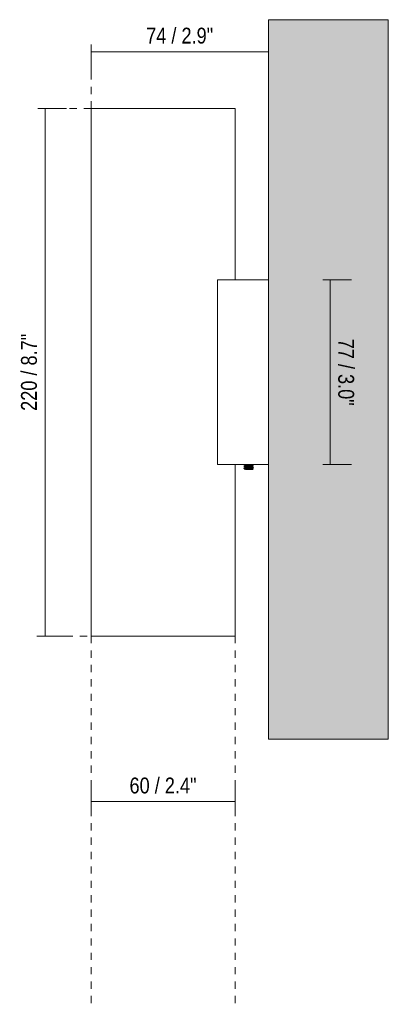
# Model space of a CAD drawing. Header units: millimetres. Extents: x -6669 to -5318, y 40 to 6739.
# Tile 2 of 5: x -5749 to -5596, y 40 to 450. Entities that reach past the tile are written whole.
import ezdxf

# ---------------------------------------------------------------- set-up
doc = ezdxf.new("R2010")
doc.units = ezdxf.units.MM
doc.linetypes.add('Dash', pattern=[6, 3, -3])
for name, color, linetype, lineweight in [('Cotas', 7, 'Continuous', 9), ('Cotas-3', 7, 'Continuous', 9), ('Lighthing Fixture Detail Wide Black', 7, 'Continuous', 20), ('Luminarias', 7, 'Continuous', 20), ('Muros', 7, 'Continuous', 9)]:
    doc.layers.add(name, color=color, linetype=linetype, lineweight=lineweight)
doc.layers.add('Lighthing Fixture Dim Grey Dash', color=7, linetype='Dash', lineweight=9, true_color=0xd2d2d2)
doc.styles.add('Arial Narrow', font='ARIALN.TTF', dxfattribs={"height": 6.6})
doc.dimstyles.new('FARO_-_2_2mm_Arial_Narrow_mm_Inch_Left', dxfattribs={"dimscale": 304.8, "dimtxt": 6.754644, "dimasz": 0, "dimexe": 0.029528, "dimexo": 0.0625, "dimgap": 0.004921, "dimtad": 1, "dimdec": 0, "dimzin": 0, "dimdsep": 46, "dimtxsty": 'Arial Narrow', "dimblk1": 'NONE', "dimblk2": 'NONE', "dimsah": 1, "dimcen": 0.09, "dimadec": 0, "dimazin": 0, "dimtfac": 1, "dimtdec": 4, "dimtix": 1, "dimtmove": 0, "dimatfit": 3, "dimfxl": 0.009843, "dimfxlon": 1, "dimtvp": 1, "dimtolj": 1, "dimtzin": 0, "dimarcsym": 2})
doc.dimstyles.new('FARO_-_2_2mm_Arial_Narrow_mm_Inch_Right', dxfattribs={"dimscale": 304.8, "dimtxt": 6.754644, "dimasz": 0, "dimexe": 0.029528, "dimexo": 0.0625, "dimgap": 0.004921, "dimtad": 1, "dimdec": 0, "dimzin": 0, "dimdsep": 46, "dimtxsty": 'Arial Narrow', "dimblk1": 'NONE', "dimblk2": 'NONE', "dimsah": 1, "dimcen": 0.09, "dimadec": 0, "dimazin": 0, "dimtfac": 1, "dimtdec": 4, "dimtix": 1, "dimtmove": 0, "dimatfit": 3, "dimfxl": 0.009843, "dimfxlon": 1, "dimtvp": 1, "dimtolj": 1, "dimtzin": 0, "dimarcsym": 2})

# ---------------------------------------------------------------- blocks, each defined once
blk = doc.blocks.new('43750 - 43750 STAN White wall lamp 2L-536854-Lateral_PDF')
at = {"layer": 'Luminarias'}
for p, q in [((-3279.21, 263.7), (-3279.21, 263.67)), ((-3279.21, 263), (-3279.21, 262.9)), ((-3279.05, 264.5), (-3279.2, 264.41)), ((-3279.2, 264.29), (-3278.68, 263.99)), ((-3278.68, 264.01), (-3279.2, 263.71)), ((-3279.2, 263.59), (-3278.68, 263.29)), ((-3278.68, 263.31), (-3279.2, 263.01)), ((-3278.68, 262.59), (-3279.2, 262.89)), ((-3275.74, 264.34), (-3275.46, 264.5)), ((-3275.74, 264.36), (-3275.22, 264.06)), ((-3275.22, 263.94), (-3275.74, 263.64)), ((-3275.74, 263.66), (-3275.22, 263.36)), ((-3275.74, 262.94), (-3275.22, 263.24)), ((-3275.74, 262.96), (-3275.31, 262.71)), ((-3275.73, 263.65), (-3275.72, 263.66)), ((-3275.73, 262.95), (-3275.72, 262.96)), ((-3275.71, 264.34), (-3275.72, 264.35)), ((-3275.72, 264.34), (-3275.71, 264.34)), ((-3278.87, 262.5), (-3278.68, 262.61)), ((-3278.77, 262.5), (-3278.86, 262.5)), ((-3278.7, 262.6), (-3278.71, 262.61)), ((-3278.71, 262.61), (-3278.7, 262.61)), ((-3278.27, 262.5), (-3278.45, 262.5)), ((-3278.45, 262.5), (-3278.27, 262.5)), ((-3278.14, 262.5), (-3278.45, 262.5)), ((-3277.76, 262.5), (-3278.14, 262.5)), ((-3278.09, 262.56), (-3277.75, 262.57)), ((-3277.96, 262.71), (-3277.96, 262.67)), ((-3277.68, 262.58), (-3277.22, 262.59)), ((-3275.51, 262.5), (-3275.3, 262.7)), ((-3275.42, 262.68), (-3275.32, 262.7)), ((-3275.31, 262.71), (-3275.32, 262.72))]:
    blk.add_line(p, q, dxfattribs=at)
at = {"layer": 'Luminarias', "flags": 128}
for points in [[(-3278.69, 264), (-3278.7, 264), (-3278.71, 264.01)], [(-3278.71, 264.01), (-3278.7, 264.01), (-3278.69, 264)], [(-3278.69, 264), (-3278.7, 264), (-3278.71, 263.99)], [(-3278.71, 263.99), (-3278.7, 263.99), (-3278.69, 264)], [(-3278.69, 263.3), (-3278.7, 263.3), (-3278.71, 263.31)], [(-3278.71, 263.31), (-3278.7, 263.31), (-3278.69, 263.3)], [(-3278.69, 263.3), (-3278.7, 263.3), (-3278.71, 263.29)], [(-3278.71, 263.29), (-3278.7, 263.29), (-3278.69, 263.3)], [(-3277.98, 264.11), (-3277.97, 264.12), (-3277.96, 264.13)], [(-3277.96, 264.11), (-3277.97, 264.11), (-3277.98, 264.11)], [(-3277.98, 263.41), (-3277.97, 263.42), (-3277.96, 263.43)], [(-3277.96, 263.41), (-3277.97, 263.41), (-3277.98, 263.41)], [(-3277.98, 262.71), (-3277.97, 262.72), (-3277.96, 262.73)], [(-3277.96, 264.13), (-3277.94, 264.12), (-3277.92, 264.12)], [(-3277.92, 264.12), (-3277.94, 264.11), (-3277.96, 264.11)], [(-3277.96, 263.43), (-3277.94, 263.42), (-3277.92, 263.42)], [(-3277.92, 263.42), (-3277.94, 263.41), (-3277.96, 263.41)], [(-3277.96, 262.73), (-3277.94, 262.72), (-3277.92, 262.72)], [(-3276.5, 264.23), (-3276.48, 264.24), (-3276.46, 264.24)], [(-3276.46, 264.22), (-3276.48, 264.23), (-3276.5, 264.23)], [(-3276.5, 263.53), (-3276.48, 263.54), (-3276.46, 263.54)], [(-3276.46, 263.52), (-3276.48, 263.53), (-3276.5, 263.53)], [(-3276.5, 262.83), (-3276.48, 262.84), (-3276.46, 262.84)], [(-3276.46, 262.82), (-3276.48, 262.83), (-3276.5, 262.83)], [(-3276.44, 264.24), (-3276.45, 264.23), (-3276.46, 264.22)], [(-3276.46, 264.24), (-3276.45, 264.24), (-3276.44, 264.24)], [(-3276.44, 263.54), (-3276.45, 263.53), (-3276.46, 263.52)], [(-3276.46, 263.54), (-3276.45, 263.54), (-3276.44, 263.54)], [(-3276.44, 262.84), (-3276.45, 262.83), (-3276.46, 262.82)], [(-3276.46, 262.84), (-3276.45, 262.84), (-3276.44, 262.84)], [(-3275.73, 263.65), (-3275.72, 263.65), (-3275.71, 263.66)], [(-3275.71, 263.64), (-3275.72, 263.65), (-3275.73, 263.65)], [(-3275.71, 263.64), (-3275.72, 263.64), (-3275.73, 263.65)], [(-3275.73, 262.95), (-3275.72, 262.95), (-3275.71, 262.96)], [(-3275.71, 262.94), (-3275.72, 262.95), (-3275.73, 262.95)], [(-3275.71, 262.94), (-3275.72, 262.94), (-3275.73, 262.95)], [(-3278.86, 262.5), (-3278.71, 262.52), (-3278.45, 262.54), (-3278.09, 262.56)], [(-3277.96, 262.71), (-3277.97, 262.71), (-3277.98, 262.71)], [(-3277.92, 262.72), (-3277.94, 262.71), (-3277.96, 262.71)], [(-3275.52, 262.5), (-3275.53, 262.5), (-3275.64, 262.5), (-3275.85, 262.5), (-3276.15, 262.5), (-3276.51, 262.5), (-3276.92, 262.5), (-3277.34, 262.5), (-3277.76, 262.5)], [(-3277.22, 262.59), (-3276.76, 262.61), (-3276.33, 262.63), (-3275.94, 262.65), (-3275.64, 262.66), (-3275.51, 262.67)]]:
    blk.add_lwpolyline(points, dxfattribs=at)
at = {"layer": 'Luminarias'}
for points in [[(-3279.21, 264.4), (-3279.21, 264.42), (-3279.08, 264.45), (-3278.72, 264.48), (-3278.5, 264.5)], [(-3279.12, 264.33), (-3279.18, 264.32), (-3279.21, 264.31), (-3279.21, 264.3)], [(-3279.21, 264.3), (-3279.21, 264.29), (-3279.19, 264.28), (-3279.15, 264.27)], [(-3279.21, 263.7), (-3279.21, 263.71), (-3279.15, 263.73), (-3278.89, 263.77), (-3278.48, 263.8), (-3277.95, 263.83), (-3277.36, 263.87), (-3276.76, 263.9), (-3276.19, 263.93), (-3275.72, 263.97), (-3275.49, 263.99), (-3275.41, 264)], [(-3279.09, 263.64), (-3279.17, 263.63), (-3279.21, 263.61), (-3279.21, 263.6)], [(-3279.21, 263), (-3279.21, 263.01), (-3279.18, 263.02), (-3279.03, 263.05), (-3278.79, 263.07), (-3278.47, 263.1), (-3278.08, 263.12), (-3277.66, 263.15), (-3277.21, 263.17), (-3276.76, 263.2), (-3276.33, 263.23), (-3275.95, 263.25), (-3275.63, 263.28), (-3275.39, 263.3), (-3275.29, 263.32), (-3275.26, 263.32)], [(-3279.16, 262.92), (-3279.19, 262.92), (-3279.21, 262.91), (-3279.21, 262.9)], [(-3278.86, 264.37), (-3278.97, 264.36), (-3279.06, 264.34), (-3279.12, 264.33)], [(-3279, 262.95), (-3279.03, 262.95), (-3279.06, 262.94), (-3279.09, 262.94)], [(-3278.47, 263.7), (-3278.57, 263.69), (-3278.66, 263.69), (-3278.74, 263.68)], [(-3278.47, 263), (-3278.57, 262.99), (-3278.66, 262.99), (-3278.74, 262.98)], [(-3278.3, 264.08), (-3278.38, 264.07), (-3278.44, 264.07), (-3278.49, 264.06)], [(-3278.34, 263.38), (-3278.4, 263.37), (-3278.45, 263.36), (-3278.49, 263.36)], [(-3277.98, 264.11), (-3278.09, 264.1), (-3278.18, 264.1), (-3278.27, 264.09)], [(-3277.98, 263.41), (-3278.09, 263.4), (-3278.18, 263.4), (-3278.27, 263.39)], [(-3276.84, 264.2), (-3276.96, 264.19), (-3277.21, 264.18), (-3277.58, 264.15), (-3277.81, 264.13), (-3277.92, 264.12)], [(-3276.84, 263.5), (-3276.96, 263.49), (-3277.21, 263.47), (-3277.58, 263.45), (-3277.81, 263.43), (-3277.92, 263.42)], [(-3276.5, 262.83), (-3276.59, 262.82), (-3276.69, 262.81), (-3276.79, 262.81)], [(-3276.5, 264.23), (-3276.59, 264.22), (-3276.68, 264.22), (-3276.78, 264.21)], [(-3276.11, 264.27), (-3276.21, 264.26), (-3276.32, 264.25), (-3276.44, 264.24)], [(-3275.73, 263.65), (-3275.74, 263.63), (-3275.87, 263.59), (-3276.23, 263.55), (-3276.44, 263.54)], [(-3275.73, 263.65), (-3275.74, 263.63), (-3275.87, 263.59), (-3276.23, 263.55), (-3276.44, 263.54)], [(-3275.73, 262.95), (-3275.74, 262.93), (-3275.87, 262.89), (-3276.23, 262.85), (-3276.44, 262.84)], [(-3275.73, 262.95), (-3275.74, 262.93), (-3275.87, 262.89), (-3276.23, 262.85), (-3276.44, 262.84)], [(-3276.15, 262.86), (-3276.24, 262.85), (-3276.33, 262.85), (-3276.44, 262.84)], [(-3276.21, 263.83), (-3276.27, 263.83), (-3276.33, 263.83), (-3276.39, 263.82)], [(-3276.15, 263.56), (-3276.2, 263.56), (-3276.24, 263.55), (-3276.29, 263.55)], [(-3276.21, 263.93), (-3276.04, 263.94), (-3275.88, 263.96), (-3275.74, 263.97)], [(-3275.94, 263.15), (-3276.03, 263.15), (-3276.12, 263.14), (-3276.21, 263.13)], [(-3275.88, 264.3), (-3275.94, 264.29), (-3276.02, 264.28), (-3276.11, 264.27)], [(-3275.78, 263.62), (-3275.82, 263.61), (-3275.87, 263.6), (-3275.93, 263.59)], [(-3275.78, 262.92), (-3275.82, 262.91), (-3275.87, 262.9), (-3275.93, 262.89)], [(-3275.21, 263.95), (-3275.21, 263.94), (-3275.25, 263.92), (-3275.33, 263.91)], [(-3275.21, 264.05), (-3275.21, 264.06), (-3275.22, 264.06), (-3275.25, 264.07)], [(-3275.21, 263.35), (-3275.21, 263.36), (-3275.22, 263.36), (-3275.25, 263.37)], [(-3278.87, 262.5), (-3278.86, 262.5), (-3278.83, 262.5), (-3278.79, 262.5)], [(-3278.49, 262.66), (-3278.55, 262.65), (-3278.6, 262.64), (-3278.64, 262.63)], [(-3277.98, 262.71), (-3278.13, 262.7), (-3278.27, 262.69), (-3278.38, 262.67)]]:
    blk.add_open_spline(points, degree=3, dxfattribs=at)
for points, knots in [([(-3279.21, 263.7), (-3279.21, 263.71), (-3279.15, 263.73), (-3278.95, 263.76), (-3278.8, 263.77), (-3278.76, 263.78)], [-1, -1, -1, -1, -0.8888889, -0.7777778, -0.7473613, -0.7473613, -0.7473613, -0.7473613]), ([(-3277.98, 264.11), (-3278.19, 264.1), (-3278.46, 264.07), (-3278.65, 264.03), (-3278.69, 264.01), (-3278.69, 264)], [0, 0, 0, 0, 0.5, 0.75, 1, 1, 1, 1]), ([(-3277.98, 263.41), (-3278.19, 263.4), (-3278.46, 263.37), (-3278.65, 263.33), (-3278.69, 263.31), (-3278.69, 263.3)], [0, 0, 0, 0, 0.5, 0.75, 1, 1, 1, 1]), ([(-3278.19, 264.42), (-3278.29, 264.41), (-3278.44, 264.4), (-3278.58, 264.39), (-3278.64, 264.39)], [-0.3924761, -0.3924761, -0.3924761, -0.3924761, -0.3333333, -0.2877524, -0.2877524, -0.2877524, -0.2877524]), ([(-3278.64, 263.79), (-3278.58, 263.79), (-3278.37, 263.81), (-3278.13, 263.82), (-3277.94, 263.83)], [-0.7125184, -0.7125184, -0.7125184, -0.7125184, -0.6666667, -0.5555556, -0.5555556, -0.5555556, -0.5555556]), ([(-3277.89, 263.74), (-3278, 263.73), (-3278.16, 263.72), (-3278.3, 263.71), (-3278.35, 263.71)], [-0.38957032, -0.38957032, -0.38957032, -0.38957032, -0.33333333, -0.30723011, -0.30723011, -0.30723011, -0.30723011]), ([(-3276.53, 263.11), (-3276.64, 263.11), (-3276.98, 263.09), (-3277.56, 263.06), (-3278.06, 263.03), (-3278.3, 263.01), (-3278.35, 263.01)], [-0.6098364, -0.6098364, -0.6098364, -0.6098364, -0.5555556, -0.4444444, -0.3333333, -0.3072313, -0.3072313, -0.3072313, -0.3072313]), ([(-3276.5, 263.53), (-3276.72, 263.51), (-3277.09, 263.48), (-3277.58, 263.45), (-3277.81, 263.43), (-3277.92, 263.42)], [0, 0, 0, 0, 0.5, 0.75, 1, 1, 1, 1]), ([(-3276.84, 262.8), (-3276.96, 262.79), (-3277.33, 262.77), (-3277.7, 262.74), (-3277.92, 262.72)], [0.25, 0.25, 0.25, 0.25, 0.5, 1, 1, 1, 1]), ([(-3276.54, 263.81), (-3276.65, 263.81), (-3276.98, 263.79), (-3277.43, 263.76), (-3277.75, 263.74), (-3277.84, 263.74)], [-0.6086545, -0.6086545, -0.6086545, -0.6086545, -0.5555556, -0.4444444, -0.3985983, -0.3985983, -0.3985983, -0.3985983]), ([(-3277.65, 263.85), (-3277.55, 263.86), (-3277.26, 263.87), (-3276.86, 263.89), (-3276.57, 263.91), (-3276.47, 263.92)], [-0.4990501, -0.4990501, -0.4990501, -0.4990501, -0.4444444, -0.3333333, -0.2766159, -0.2766159, -0.2766159, -0.2766159]), ([(-3276.76, 264.5), (-3276.96, 264.49), (-3277.25, 264.47), (-3277.55, 264.46), (-3277.64, 264.45)], [-0.6666667, -0.6666667, -0.6666667, -0.6666667, -0.5555556, -0.5034659, -0.5034659, -0.5034659, -0.5034659]), ([(-3275.57, 263.88), (-3275.6, 263.88), (-3275.67, 263.87), (-3275.76, 263.87), (-3275.8, 263.86)], [-0.80726238, -0.80726238, -0.80726238, -0.80726238, -0.77777778, -0.74878721, -0.74878721, -0.74878721, -0.74878721]), ([(-3275.21, 263.25), (-3275.21, 263.24), (-3275.26, 263.22), (-3275.39, 263.2), (-3275.42, 263.2)], [-1, -1, -1, -1, -0.8888889, -0.851219, -0.851219, -0.851219, -0.851219])]:
    blk.add_open_spline(points, degree=3, knots=knots, dxfattribs=at)
blk = doc.blocks.new('DIMBLOCK3-Lateral_PDF')
at = {"layer": 'Cotas-3', "color": 251, "true_color": 0x5b5b5b}
for p, q in [((-5738.8, 413), (-5741.8, 413)), ((-5738.8, 413), (-5738.8, 193)), ((-5738.8, 413), (-5729.8, 413)), ((-5738.8, 193), (-5741.8, 193)), ((-5738.8, 193), (-5729.8, 193))]:
    blk.add_line(p, q, dxfattribs=at)
at = {"layer": 'Cotas-3', "color": 0, "insert": (-5748.83, 286.92), "char_height": 6.6, "width": 38.598, "attachment_point": 1, "rotation": 90, "line_spacing_factor": 0.974696, "style": 'Arial Narrow'}
blk.add_mtext('220 / 8.7"', dxfattribs=at)
blk = doc.blocks.new('_None')
blk = doc.blocks.new('DIMBLOCK4-Lateral_PDF')
at = {"layer": 'Cotas-3', "color": 251, "true_color": 0x5b5b5b}
for p, q in [((-5719.61, 124), (-5719.61, 133)), ((-5659.61, 124), (-5659.61, 133)), ((-5719.61, 124), (-5659.61, 124)), ((-5719.61, 124), (-5719.61, 121)), ((-5659.61, 124), (-5659.61, 121))]:
    blk.add_line(p, q, dxfattribs=at)
at = {"layer": 'Cotas-3', "color": 0, "insert": (-5703.6, 134.03), "char_height": 6.6, "width": 33.5802, "attachment_point": 1, "line_spacing_factor": 0.974696, "style": 'Arial Narrow'}
blk.add_mtext('60 / 2.4"', dxfattribs=at)
blk = doc.blocks.new('DIMBLOCK5-Lateral_PDF')
at = {"layer": 'Cotas-3', "color": 251, "true_color": 0x5b5b5b}
for p, q in [((-5620.02, 341.5), (-5623.02, 341.5)), ((-5620.02, 341.5), (-5620.02, 264.5)), ((-5620.02, 341.5), (-5611.02, 341.5)), ((-5620.02, 264.5), (-5623.02, 264.5)), ((-5620.02, 264.5), (-5611.02, 264.5))]:
    blk.add_line(p, q, dxfattribs=at)
at = {"layer": 'Cotas-3', "color": 0, "insert": (-5609.99, 316.99), "char_height": 6.6, "width": 33.5802, "attachment_point": 1, "rotation": 270, "line_spacing_factor": 0.974696, "style": 'Arial Narrow'}
blk.add_mtext('77 / 3.0"', dxfattribs=at)
blk = doc.blocks.new('DIMBLOCK6-Lateral_PDF')
at = {"layer": 'Cotas-3', "color": 251, "true_color": 0x5b5b5b}
for p, q in [((-5719.61, 436.63), (-5719.61, 439.63)), ((-5645.74, 436.63), (-5645.74, 439.63)), ((-5645.74, 436.63), (-5719.61, 436.63)), ((-5719.61, 436.63), (-5719.61, 427.63)), ((-5645.74, 436.63), (-5645.74, 427.63))]:
    blk.add_line(p, q, dxfattribs=at)
at = {"layer": 'Cotas-3', "color": 0, "insert": (-5696.66, 446.66), "char_height": 6.6, "width": 33.5802, "attachment_point": 1, "line_spacing_factor": 0.974696, "style": 'Arial Narrow'}
blk.add_mtext('74 / 2.9"', dxfattribs=at)

msp = doc.modelspace()

# ---------------------------------------------------------------- hatches: boundary and pattern name
at = {"layer": 'Muros', "true_color": 0xf7f7f7}
msp.add_hatch(color=7, dxfattribs=at).paths.add_polyline_path([(-5645.74, 150), (-5595.74, 150), (-5595.74, 450), (-5645.74, 450), (-5645.74, 171.95)])
at = {"layer": 'Muros', "true_color": 0xfafafa}
msp.add_hatch(color=7, dxfattribs=at).paths.add_polyline_path([(-5595.74, 150), (-5595.74, 450), (-5645.74, 450), (-5645.74, 150)])

# ---------------------------------------------------------------- linework, layer by layer
at = {"layer": 'Lighthing Fixture Detail Wide Black'}
for p, q in [((-5719.61, 413), (-5719.61, 193)), ((-5659.61, 413), (-5719.61, 413)), ((-5659.61, 341.5), (-5659.61, 413)), ((-5666.99, 264.5), (-5666.99, 341.5)), ((-5666.99, 341.5), (-5659.61, 341.5)), ((-5645.74, 341.5), (-5659.61, 341.5)), ((-5645.74, 264.5), (-5645.74, 341.5)), ((-5659.61, 264.5), (-5666.99, 264.5)), ((-5659.61, 264.5), (-5645.74, 264.5)), ((-5659.61, 193), (-5659.61, 264.5)), ((-5719.61, 193), (-5659.61, 193))]:
    msp.add_line(p, q, dxfattribs=at)
at = {"layer": 'Lighthing Fixture Dim Grey Dash'}
for p, q in [((-5719.61, 413), (-5719.61, 437)), ((-5719.61, 413), (-5743.61, 413)), ((-5721.25, 193), (-5745.25, 193)), ((-5719.61, 193), (-5719.61, 39.5)), ((-5659.61, 193), (-5659.61, 39.5))]:
    msp.add_line(p, q, dxfattribs=at)
at = {"layer": 'Muros', "color": 253, "true_color": 0xaaaaaa}
for p, q in [((-5645.74, 341.5), (-5645.74, 450)), ((-5595.74, 450), (-5645.74, 450)), ((-5595.74, 450), (-5595.74, 150)), ((-5645.74, 150), (-5645.74, 264.5)), ((-5595.74, 150), (-5645.74, 150))]:
    msp.add_line(p, q, dxfattribs=at)

# ---------------------------------------------------------------- block references
at = {"layer": 'Luminarias'}
msp.add_blockref('43750 - 43750 STAN White wall lamp 2L-536854-Lateral_PDF', (-2376.78, 0), dxfattribs=at)

# ---------------------------------------------------------------- dimensions: what is measured, and where the dimension line sits
at = {"layer": 'Cotas', "color": 251, "true_color": 0x5b5b5b}
for base, p1, p2, override, picture, middle in [((-5719.61, 436.63), (-5645.74, 439.63), (-5719.61, 439.63), {"dimpost": '<>', "dimfxl": 73.875428}, 'DIMBLOCK6-Lateral_PDF', (-5682.67, 442.4)), ((-5659.61, 124), (-5719.61, 121), (-5659.61, 121), {"dimpost": '<>', "dimfxl": 60}, 'DIMBLOCK4-Lateral_PDF', (-5689.61, 129.77))]:
    dim = msp.add_linear_dim(base=base, p1=p1, p2=p2, dimstyle='FARO_-_2_2mm_Arial_Narrow_mm_Inch_Left', override=override, dxfattribs=at)
    dim.commit()
    dim.dimension.update_dxf_attribs({"geometry": picture, "text_midpoint": middle})
for base, p1, p2, dimstyle, override, picture, middle in [((-5738.8, 193), (-5741.8, 413), (-5741.8, 193), 'FARO_-_2_2mm_Arial_Narrow_mm_Inch_Left', {"dimpost": '<>', "dimfxl": 220}, 'DIMBLOCK3-Lateral_PDF', (-5744.57, 303)), ((-5620.02, 264.5), (-5623.02, 341.5), (-5623.02, 264.5), 'FARO_-_2_2mm_Arial_Narrow_mm_Inch_Right', {"dimtad": 4, "dimpost": '<>', "dimfxl": 77}, 'DIMBLOCK5-Lateral_PDF', (-5614.24, 303))]:
    dim = msp.add_linear_dim(base=base, p1=p1, p2=p2, angle=90, dimstyle=dimstyle, override=override, dxfattribs=at)
    dim.commit()
    dim.dimension.update_dxf_attribs({"geometry": picture, "text_midpoint": middle})

doc.saveas('drawing.dxf')
